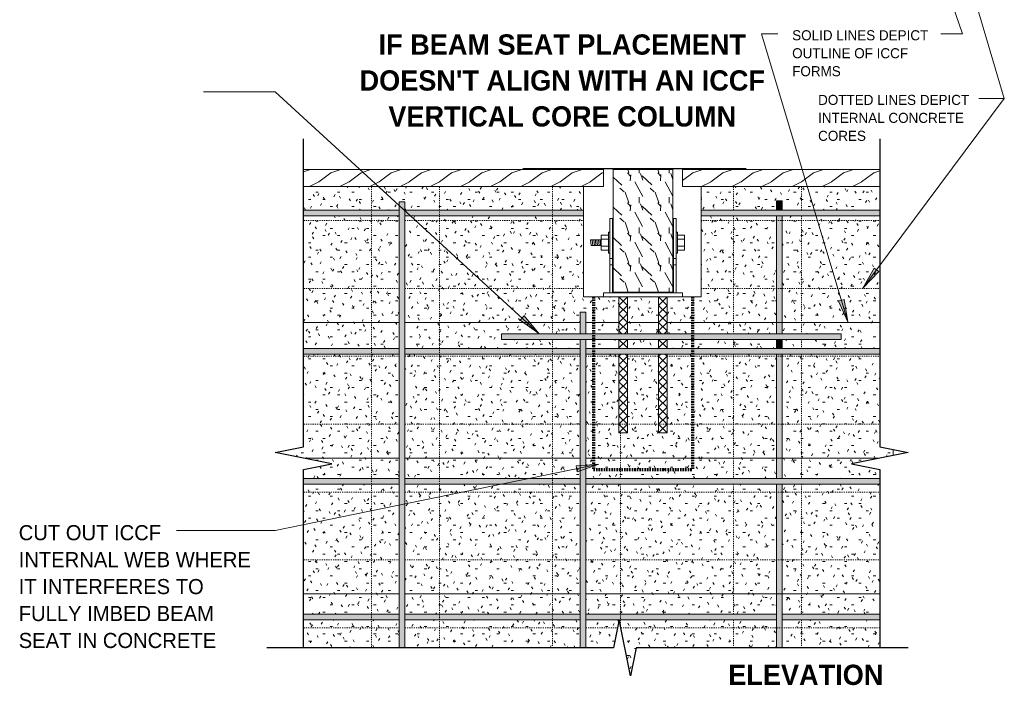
# Model space of a CAD drawing. Header units: inches. Extents: x 0 to 1352, y -35 to 287.
# Tile 2 of 13: x 46 to 133, y -35 to 24. Entities that reach past the tile are written whole.
import ezdxf

# ---------------------------------------------------------------- set-up
doc = ezdxf.new("R2010")
doc.units = ezdxf.units.IN
doc.header["$MEASUREMENT"] = 0
doc.linetypes.add('Hidden 1_16_', pattern=[0.09375, 0.0625, -0.03125])
doc.linetypes.add('Hidden 1_8_', pattern=[0.1875, 0.125, -0.0625])
for name, color, linetype, lineweight in [('A-ANNO-TEXT', 2, 'Continuous', 9), ('A-DETL', 5, 'Hidden 1_16_', 9), ('A-DETL-GENF', 3, 'Continuous', 9), ('A-DETL-LLIN', 3, 'Continuous', 9)]:
    doc.layers.add(name, color=color, linetype=linetype, lineweight=lineweight)
pattern_1 = [(0, (0, 0), (2.56, 0.64), [0.211, -1.709, 0.211, -1.709, -10.24]), (0, (0, 0), (2.56, 0.64), [-3.84, 0.211, -3.629, 0.211, -1.709, -4.48]), (0, (0, 0), (2.56, 0.64), [-9.6, 0.211, -1.069, 0.211, -2.989]), (120, (0.96, 0.32), (-1.8342563, 1.897025), [0.211, -1.709, 0.211, -1.709, -10.24]), (120, (0.96, 0.32), (-1.8342563, 1.897025), [-3.84, 0.211, -3.629, 0.211, -1.709, -4.48]), (120, (0.96, 0.32), (-1.8342563, 1.897025), [-9.6, 0.211, -1.069, 0.211, -2.989]), (240, (1.28, 1.6), (-0.7257437, -2.537025), [0.211, -1.709, 0.211, -1.709, -10.24]), (240, (1.28, 1.6), (-0.7257437, -2.537025), [-3.84, 0.211, -3.629, 0.211, -1.709, -4.48]), (240, (1.28, 1.6), (-0.7257437, -2.537025), [-9.6, 0.211, -1.069, 0.211, -2.989])]
pattern_2 = [(216.87, (1.066, 2.666), (7.9965905, 5.3312143), [1.333, -11.995]), (206.565, (2.666, 1.866), (-2.665395, -2.665391), [2.98, -2.98]), (198.435, (2.666, 0.533), (-5.331598, -2.665805), [1.686, -6.743])]

# ---------------------------------------------------------------- blocks, each defined once
blk = doc.blocks.new('Reinf Bar Eleva_ CORE ICCF9')
at = {"layer": 'A-DETL-GENF'}
for points in [[(11.687, -0.5), (11.687, 0), (3.25, 0), (3.25, -0.5)], [(27.687, -0.5), (27.687, 0), (12.187, 0), (12.187, -0.5)], [(45.031, -0.5), (45.031, 0), (28.187, 0), (28.187, -0.5), (31.118, -0.5), (31.127, -0.454), (31.137, -0.5)], [(45.531, 0), (45.531, -0.5), (54.165, -0.5), (54.165, 0)]]:
    blk.add_hatch(color=256, dxfattribs=at).paths.add_polyline_path(points, flags=0)
for p, q in [((11.687, 0), (3.25, 0)), ((3.25, -0.5), (11.687, -0.5)), ((27.687, 0), (12.187, 0)), ((12.187, -0.5), (27.687, -0.5)), ((45.031, 0), (28.187, 0)), ((28.187, -0.5), (31.118, -0.5)), ((31.137, -0.5), (45.031, -0.5)), ((54.165, 0), (45.531, 0)), ((45.531, -0.5), (54.165, -0.5))]:
    blk.add_line(p, q, dxfattribs=at)
blk = doc.blocks.new('Reinf Bar Eleva_ CORE ICCF10')
at = {"layer": 'A-DETL-GENF'}
for points in [[(20.704, -0.5), (20.704, 0), (6.25, 0), (6.25, -0.5)], [(21.204, 0), (21.204, -0.5), (32.204, -0.5), (32.204, 0)], [(32.704, 0), (32.704, -0.5), (33.5, -0.5), (33.5, 0)], [(44.424, -0.5), (44.424, 0), (34, 0), (34, -0.5)], [(45.744, -0.5), (45.744, 0), (44.924, 0), (44.924, -0.5)]]:
    blk.add_hatch(color=256, dxfattribs=at).paths.add_polyline_path(points, flags=0)
for p, q in [((20.704, 0), (6.25, 0)), ((6.25, -0.5), (20.704, -0.5)), ((32.204, 0), (21.204, 0)), ((21.204, -0.5), (32.204, -0.5)), ((33.5, 0), (32.704, 0)), ((32.704, -0.5), (33.5, -0.5)), ((44.424, 0), (34, 0)), ((34, -0.5), (44.424, -0.5)), ((45.744, 0), (44.924, 0)), ((44.924, -0.5), (45.744, -0.5)), ((45.744, -0.5), (45.744, 0))]:
    blk.add_line(p, q, dxfattribs=at)
blk = doc.blocks.new('Reinf Bar Eleva_ CORE ICCF11')
at = {"layer": 'A-DETL-GENF'}
for points in [[(11.687, -0.5), (11.687, 0), (3.25, 0), (3.25, -0.5)], [(27.981, -0.5), (27.981, 0), (12.187, 0), (12.187, -0.5)], [(38.369, 0), (38.369, -0.5), (54.165, -0.5), (54.165, 0)]]:
    blk.add_hatch(color=256, dxfattribs=at).paths.add_polyline_path(points, flags=0)
for p, q in [((11.687, 0), (3.25, 0)), ((3.25, -0.5), (11.687, -0.5)), ((27.981, 0), (12.187, 0)), ((12.187, -0.5), (27.981, -0.5)), ((54.165, 0), (38.369, 0)), ((38.369, -0.5), (54.165, -0.5))]:
    blk.add_line(p, q, dxfattribs=at)
blk = doc.blocks.new('Reinf Bar Eleva_ CORE ICCF12')
at = {"layer": 'A-DETL-GENF'}
for points in [[(0, 0), (0, -0.5), (8.438, -0.5), (8.438, 0)], [(24.437, -0.5), (24.437, 0), (8.938, 0), (8.938, -0.5)], [(24.937, 0), (24.937, -0.5), (50.915, -0.5), (50.915, 0)]]:
    blk.add_hatch(color=256, dxfattribs=at).paths.add_polyline_path(points, flags=0)
for p, q in [((8.438, 0), (0, 0)), ((0, -0.5), (8.438, -0.5)), ((24.437, 0), (8.938, 0)), ((8.938, -0.5), (24.437, -0.5)), ((24.937, -0.5), (50.915, -0.5)), ((50.915, 0), (24.937, 0))]:
    blk.add_line(p, q, dxfattribs=at)
blk = doc.blocks.new('Reinf Bar Eleva_ CORE ICCF13')
at = {"layer": 'A-DETL-GENF'}
for points in [[(33.5, -0.5), (33.5, 0), (6.25, 0), (6.25, -0.5)], [(35.902, -0.5), (35.902, 0), (34, 0), (34, -0.5)]]:
    blk.add_hatch(color=256, dxfattribs=at).paths.add_polyline_path(points, flags=0)
for p, q in [((33.5, 0), (6.25, 0)), ((6.25, -0.5), (33.5, -0.5)), ((35.902, 0), (34, 0)), ((34, -0.5), (35.902, -0.5)), ((35.902, -0.5), (35.902, 0))]:
    blk.add_line(p, q, dxfattribs=at)
blk = doc.blocks.new('Reinf Bar Eleva_ CORE ICCF14')
at = {"layer": 'A-DETL-GENF'}
blk.add_hatch(color=256, dxfattribs=at).paths.add_polyline_path([(45.65, -0.5), (45.65, 0), (6.25, 0), (6.25, -0.5)], flags=0)
for p, q in [((45.65, 0), (6.25, 0)), ((6.25, -0.5), (45.65, -0.5)), ((45.65, -0.5), (45.65, 0))]:
    blk.add_line(p, q, dxfattribs=at)
blk = doc.blocks.new('Break Line1 - B_ CORE ICCF4')
at = {"layer": 'A-DETL-GENF', "lineweight": 30}
for p, q in [((0.5, 2.5), (-0.5, -2.5)), ((1, 0), (0.5, 2.5)), ((-1, 0), (-28.218, 0)), ((-0.5, -2.5), (-1, 0)), ((16.75, 0), (1, 0))]:
    blk.add_line(p, q, dxfattribs=at)
blk = doc.blocks.new('Reinf Bar Eleva_ CORE ICCF15')
at = {"layer": 'A-DETL-GENF'}
blk.add_hatch(color=256, dxfattribs=at).paths.add_polyline_path([(30, 0), (0, 0), (0, -0.5), (30, -0.5)], flags=0)
for p, q in [((30, 0), (0, 0)), ((0, 0), (0, -0.5)), ((0, -0.5), (30, -0.5)), ((30, -0.5), (30, 0))]:
    blk.add_line(p, q, dxfattribs=at)
blk = doc.blocks.new('Break Line1 - B_ CORE ICCF5')
at = {"layer": 'A-DETL-GENF', "lineweight": 30}
for p, q in [((-1, 0), (-0.5, 2.5)), ((-0.5, 2.5), (0.5, -2.5)), ((-28.218, 0), (-1, 0)), ((0.5, -2.5), (1, 0)), ((1, 0), (16.75, 0))]:
    blk.add_line(p, q, dxfattribs=at)
blk = doc.blocks.new('Break Line1 - B_ CORE ICCF7')
at = {"layer": 'A-DETL-GENF', "lineweight": 30}
for p, q in [((-1, 0), (-0.5, 2.5)), ((-0.5, 2.5), (0.5, -2.5)), ((-25.038, 0), (-1, 0)), ((0.5, -2.5), (1, 0)), ((1, 0), (31.627, 0))]:
    blk.add_line(p, q, dxfattribs=at)

msp = doc.modelspace()

# ---------------------------------------------------------------- hatches: boundary and pattern name
at = {"layer": 'A-ANNO-TEXT'}
for points in [[(121.444, 1.934), (121.022, 2.249), (120.037, 0.489)], [(118.382, -0.517), (117.878, -0.668), (118.704, -2.508)], [(90.097, -1.977), (89.741, -2.365), (91.394, -3.522)], [(94.691, -15.228), (94.797, -15.744), (96.704, -15.085)]]:
    msp.add_hatch(color=7, dxfattribs=at).paths.add_polyline_path(points, flags=0)
at = {"layer": 'A-DETL-GENF'}
h = msp.add_hatch(dxfattribs=at)
h.set_pattern_fill('FP1_4', style=0, pattern_type=2)
h.set_pattern_definition(pattern_2)
h.paths.add_polyline_path([(97.109, 9.451), (97.109, 10.951), (70.614, 10.951), (70.614, 9.451)], flags=0)
h = msp.add_hatch(dxfattribs=at)
h.set_pattern_fill('FP1_5', style=0, pattern_type=2)
h.set_pattern_definition([(108.435, (0.693, 0), (-2.665805, 5.331598), [1.012, -7.418]), (139.399, (0.373, 0.96), (-15.9935919, 13.3280166), [0.492, -24.084]), (136.848, (2.666, 1.279), (-39.98427296, 37.31751665), [1.169, -57.292]), (109.983, (1.813, 2.079), (-7.99708977, 21.3249529), [0.624, -30.576]), (90, (1.599, 0), (-2.666, 2.666), [0.533, -2.132]), (118.443, (1.599, 0.533), (18.65894843, -34.65294643), [1.455, -71.302]), (84.289, (0.906, 1.813), (-2.6655765, -23.99082525), [0.536, -26.253]), (129.806, (0.96, 2.346), (10.6628831, -13.3279192), [0.416, -20.403])])
h.paths.add_polyline_path([(103.245, 0.123), (103.245, 10.951), (97.966, 10.951), (97.966, 0.123)], flags=0)
h = msp.add_hatch(dxfattribs=at)
h.set_pattern_fill('FP1_4', style=0, pattern_type=2)
h.set_pattern_definition(pattern_2)
h.paths.add_polyline_path([(104.102, 10.951), (104.102, 9.451), (121.529, 9.451), (121.529, 10.951)], flags=0)
h = msp.add_hatch(dxfattribs=at)
h.set_pattern_fill('FP1_3', style=0, pattern_type=2)
h.set_pattern_definition(pattern_1)
h.paths.add_polyline_path([(79.551, 7.376), (95.345, 7.376), (95.345, 9.451), (70.614, 9.451), (70.614, 7.376), (79.051, 7.376), (79.051, 8.102), (79.551, 8.102)], flags=0)
h = msp.add_hatch(dxfattribs=at)
h.set_pattern_fill('FP1_3', style=0, pattern_type=2)
h.set_pattern_definition(pattern_1)
h.paths.add_polyline_path([(112.395, 8.196), (112.895, 8.196), (112.895, 7.376), (121.529, 7.376), (121.529, 9.451), (105.734, 9.451), (105.734, 7.376), (112.395, 7.376)], flags=0)
h = msp.add_hatch(dxfattribs=at)
h.set_pattern_fill('FP1_3', style=0, pattern_type=2)
h.set_pattern_definition(pattern_1)
h.paths.add_polyline_path([(79.051, 6.876), (70.614, 6.876), (70.614, -4.844), (79.051, -4.844)], flags=0)
h = msp.add_hatch(dxfattribs=at)
h.set_pattern_fill('FP1_3', style=0, pattern_type=2)
h.set_pattern_definition(pattern_1)
h.paths.add_polyline_path([(95.345, 6.876), (79.551, 6.876), (79.551, -4.844), (95.051, -4.844), (95.051, -4.049), (88.114, -4.049), (88.114, -3.549), (95.051, -3.549), (95.051, -1.646), (95.551, -1.646), (95.551, -3.549), (98.484, -3.549), (98.484, -0.299), (97.109, -0.299), (95.345, -0.299)], flags=0)
h = msp.add_hatch(dxfattribs=at)
h.set_pattern_fill('FP1_3', style=0, pattern_type=2)
h.set_pattern_definition(pattern_1)
h.paths.add_polyline_path([(112.395, -3.549), (112.395, 6.876), (105.734, 6.876), (105.734, -0.299), (104.109, -0.299), (102.734, -0.299), (102.734, -3.549)], flags=0)
h = msp.add_hatch(dxfattribs=at)
h.set_pattern_fill('FP1_3', style=0, pattern_type=2)
h.set_pattern_definition(pattern_1)
h.paths.add_polyline_path([(112.895, -4.049), (112.895, -4.844), (121.529, -4.844), (121.529, 6.876), (112.895, 6.876), (112.895, -3.549), (118.114, -3.549), (118.114, -4.049)], flags=0)
h = msp.add_hatch(dxfattribs=at)
h.set_pattern_fill('FP1_3', style=0, pattern_type=2)
h.set_pattern_definition(pattern_1)
h.paths.add_polyline_path([(99.234, -0.299), (99.234, -3.549), (101.984, -3.549), (101.984, -0.299)], flags=0)
h = msp.add_hatch(dxfattribs=at)
h.set_pattern_fill('FP1_3', style=0, pattern_type=2)
h.set_pattern_definition(pattern_1)
h.paths.add_polyline_path([(98.484, -4.844), (98.484, -4.049), (95.551, -4.049), (95.551, -4.844)], flags=0)
h = msp.add_hatch(dxfattribs=at)
h.set_pattern_fill('FP1_3', style=0, pattern_type=2)
h.set_pattern_definition(pattern_1)
h.paths.add_polyline_path([(99.234, -4.049), (99.234, -4.844), (101.984, -4.844), (101.984, -4.049)], flags=0)
h = msp.add_hatch(dxfattribs=at)
h.set_pattern_fill('FP1_3', style=0, pattern_type=2)
h.set_pattern_definition(pattern_1)
h.paths.add_polyline_path([(112.395, -4.844), (112.395, -4.049), (102.734, -4.049), (102.734, -4.844)], flags=0)
h = msp.add_hatch(dxfattribs=at)
h.set_pattern_fill('FP1_3', style=0, pattern_type=2)
h.set_pattern_definition(pattern_1)
h.paths.add_polyline_path([(70.614, -16.344), (79.051, -16.344), (79.051, -5.344), (70.614, -5.344), (70.614, -13.549), (68.114, -14.049), (73.114, -15.049), (70.614, -15.549)], flags=0)
h = msp.add_hatch(dxfattribs=at)
h.set_pattern_fill('FP1_3', style=0, pattern_type=2)
h.set_pattern_definition(pattern_1)
h.paths.add_polyline_path([(79.551, -16.344), (95.051, -16.344), (95.051, -5.344), (79.551, -5.344)], flags=0)
h = msp.add_hatch(dxfattribs=at)
h.set_pattern_fill('FP1_3', style=0, pattern_type=2)
h.set_pattern_definition(pattern_1)
h.paths.add_polyline_path([(112.395, -16.344), (112.395, -5.344), (102.734, -5.344), (102.734, -12.299), (101.984, -12.299), (101.984, -5.344), (99.234, -5.344), (99.234, -12.299), (98.484, -12.299), (98.484, -5.344), (95.551, -5.344), (95.551, -16.344)], flags=0)
h = msp.add_hatch(dxfattribs=at)
h.set_pattern_fill('FP1_3', style=0, pattern_type=2)
h.set_pattern_definition(pattern_1)
h.paths.add_polyline_path([(112.895, -5.344), (112.895, -16.344), (121.529, -16.344), (121.529, -15.549), (119.029, -15.049), (122.715, -14.311), (122.715, -13.786), (121.529, -13.549), (121.529, -5.344)], flags=0)
h = msp.add_hatch(dxfattribs=at)
h.set_pattern_fill('FP1_3', style=0, pattern_type=2)
h.set_pattern_definition(pattern_1)
h.paths.add_polyline_path([(70.614, -28.344), (79.051, -28.344), (79.051, -16.844), (70.614, -16.844)], flags=0)
h = msp.add_hatch(dxfattribs=at)
h.set_pattern_fill('FP1_3', style=0, pattern_type=2)
h.set_pattern_definition(pattern_1)
h.paths.add_polyline_path([(79.551, -28.344), (95.051, -28.344), (95.051, -16.844), (79.551, -16.844)], flags=0)
h = msp.add_hatch(dxfattribs=at)
h.set_pattern_fill('FP1_3', style=0, pattern_type=2)
h.set_pattern_definition(pattern_1)
h.paths.add_polyline_path([(95.551, -28.344), (112.395, -28.344), (112.395, -16.844), (95.551, -16.844)], flags=0)
h = msp.add_hatch(dxfattribs=at)
h.set_pattern_fill('FP1_3', style=0, pattern_type=2)
h.set_pattern_definition(pattern_1)
h.paths.add_polyline_path([(112.895, -28.344), (121.529, -28.344), (121.529, -16.844), (112.895, -16.844)], flags=0)
h = msp.add_hatch(dxfattribs=at)
h.set_pattern_fill('FP1_3', style=0, pattern_type=2)
h.set_pattern_definition(pattern_1)
h.paths.add_polyline_path([(79.051, -28.844), (70.614, -28.844), (70.614, -31.299), (79.051, -31.299)], flags=0)
h = msp.add_hatch(dxfattribs=at)
h.set_pattern_fill('FP1_3', style=0, pattern_type=2)
h.set_pattern_definition(pattern_1)
h.paths.add_polyline_path([(95.051, -28.844), (79.551, -28.844), (79.551, -31.299), (95.051, -31.299)], flags=0)
h = msp.add_hatch(dxfattribs=at)
h.set_pattern_fill('FP1_3', style=0, pattern_type=2)
h.set_pattern_definition(pattern_1)
h.paths.add_polyline_path([(98.482, -28.844), (95.551, -28.844), (95.551, -31.299), (97.992, -31.299)], flags=0)
h = msp.add_hatch(dxfattribs=at)
h.set_pattern_fill('FP1_3', style=0, pattern_type=2)
h.set_pattern_definition(pattern_1)
h.paths.add_polyline_path([(112.395, -28.844), (98.501, -28.844), (99.492, -33.799), (99.992, -31.299), (112.395, -31.299)], flags=0)
h = msp.add_hatch(dxfattribs=at)
h.set_pattern_fill('FP1_3', style=0, pattern_type=2)
h.set_pattern_definition(pattern_1)
h.paths.add_polyline_path([(121.529, -28.844), (112.895, -28.844), (112.895, -31.299), (121.529, -31.299)], flags=0)

# ---------------------------------------------------------------- linework, layer by layer
at = {"layer": 'A-ANNO-TEXT', "color": 7}
for p, q in [((126.243, 38.427), (132.537, 17.239)), ((124.582, 35.434), (128.843, 22.952)), ((111.07, 22.952), (112.509, 22.952)), ((118.704, -2.508), (111.07, 22.952)), ((128.007, 22.952), (126.929, 22.952)), ((128.843, 22.952), (128.007, 22.952)), ((67.012, 17.815), (61.776, 17.815)), ((68.1, 17.815), (67.012, 17.815)), ((91.394, -3.522), (68.1, 17.815)), ((120.037, 0.489), (132.537, 17.239)), ((132.537, 17.239), (130.3, 17.239)), ((132.537, 17.239), (130.3, 17.239)), ((121.022, 2.249), (120.037, 0.489)), ((120.037, 0.489), (121.444, 1.934)), ((121.444, 1.934), (121.022, 2.249)), ((118.382, -0.517), (117.878, -0.668)), ((117.878, -0.668), (118.704, -2.508)), ((118.704, -2.508), (118.382, -0.517)), ((90.097, -1.977), (89.741, -2.365)), ((89.741, -2.365), (91.394, -3.522)), ((91.394, -3.522), (90.097, -1.977)), ((96.704, -15.085), (68.1, -20.947)), ((96.704, -15.085), (94.691, -15.228)), ((94.691, -15.228), (94.797, -15.744)), ((94.797, -15.744), (96.704, -15.085)), ((67.012, -20.947), (59.391, -20.947)), ((68.1, -20.947), (67.012, -20.947))]:
    msp.add_line(p, q, dxfattribs=at)
at = {"layer": 'A-DETL', "linetype": 'Continuous'}
for p, q in [((97.109, 10.951), (70.614, 10.951)), ((97.109, 10.951), (97.109, 9.451)), ((121.529, 10.951), (104.102, 10.951)), ((104.102, 9.451), (104.102, 10.951)), ((70.614, 9.451), (95.345, 9.451)), ((105.734, 9.451), (121.529, 9.451)), ((70.614, -2.549), (79.051, -2.549)), ((79.551, -2.549), (95.051, -2.549)), ((95.551, -2.549), (98.484, -2.549)), ((99.234, -2.549), (101.984, -2.549)), ((102.734, -2.549), (121.529, -2.549)), ((70.614, -14.549), (79.051, -14.549)), ((79.551, -14.549), (95.051, -14.549)), ((95.551, -14.549), (121.529, -14.549)), ((70.614, -26.549), (79.051, -26.549)), ((79.551, -26.549), (95.051, -26.549)), ((95.551, -26.549), (121.529, -26.549))]:
    msp.add_line(p, q, dxfattribs=at)
at = {"layer": 'A-DETL', "linetype": 'Continuous', "lineweight": 30}
msp.add_line((89.984, 11.045), (109.734, 11.045), dxfattribs=at)
at = {"layer": 'A-DETL'}
for p, q in [((76.614, 9.451), (76.614, -31.299)), ((82.614, 9.451), (82.614, -31.299)), ((92.614, 9.451), (92.614, -3.549)), ((108.614, 9.451), (108.614, 7.376)), ((108.614, 9.451), (108.614, 7.376)), ((114.614, 9.451), (114.614, 7.376)), ((114.614, 9.451), (114.614, 7.376)), ((70.614, 6.451), (79.051, 6.451)), ((79.551, 6.451), (95.345, 6.451)), ((105.734, 6.451), (121.529, 6.451)), ((108.614, 6.876), (108.614, -3.549)), ((108.614, 6.876), (108.614, -3.549)), ((114.614, 6.876), (114.614, -3.549)), ((114.614, 6.876), (114.614, -3.549)), ((70.614, 0.451), (79.051, 0.451)), ((79.551, 0.451), (95.364, 0.451)), ((105.734, 0.451), (121.529, 0.451)), ((92.614, -4.049), (92.614, -31.299)), ((108.614, -4.049), (108.614, -4.844)), ((108.614, -4.049), (108.614, -4.844)), ((114.614, -4.049), (114.614, -4.844)), ((114.614, -4.049), (114.614, -4.844)), ((70.614, -5.549), (79.051, -5.549)), ((79.551, -5.549), (95.051, -5.549)), ((95.551, -5.549), (98.484, -5.549)), ((99.234, -5.549), (101.984, -5.549)), ((102.734, -5.549), (121.529, -5.549)), ((108.614, -5.344), (108.614, -16.344)), ((108.614, -5.344), (108.614, -16.344)), ((114.614, -5.344), (114.614, -16.344)), ((114.614, -5.344), (114.614, -16.344)), ((70.614, -11.549), (79.051, -11.549)), ((79.551, -11.549), (95.051, -11.549)), ((95.551, -11.549), (121.529, -11.549)), ((98.614, -12.299), (98.614, -16.344)), ((98.614, -16.844), (98.614, -29.41)), ((108.614, -16.844), (108.614, -21.194)), ((108.614, -16.844), (108.614, -28.344)), ((114.614, -16.844), (114.614, -21.194)), ((114.614, -16.844), (114.614, -28.344)), ((70.614, -17.549), (79.051, -17.549)), ((79.551, -17.549), (95.051, -17.549)), ((95.551, -17.549), (121.529, -17.549)), ((70.614, -23.549), (79.051, -23.549)), ((79.551, -23.549), (95.051, -23.549)), ((95.551, -23.549), (121.529, -23.549)), ((70.614, -29.549), (79.051, -29.549)), ((79.551, -29.549), (95.051, -29.549)), ((95.551, -29.549), (98.342, -29.549)), ((98.642, -29.549), (121.529, -29.549)), ((108.614, -28.844), (108.614, -31.299)), ((114.614, -28.844), (114.614, -31.299))]:
    msp.add_line(p, q, dxfattribs=at)
at = {"layer": 'A-DETL', "linetype": 'Hidden 1_8_', "lineweight": 70}
for p, q in [((96.234, -0.299), (96.234, -15.549)), ((104.984, -0.299), (104.984, -15.549)), ((96.234, -15.549), (104.984, -15.549))]:
    msp.add_line(p, q, dxfattribs=at)
at = {"layer": 'A-DETL-LLIN'}
for p, q in [((103.245, 10.951), (97.966, 10.951)), ((97.966, 10.951), (97.966, 0.123)), ((103.245, 0.123), (103.245, 10.951)), ((97.109, 9.451), (95.345, 9.451)), ((95.345, 9.451), (95.345, -0.299)), ((105.734, 9.451), (104.102, 9.451)), ((105.734, -0.299), (105.734, 9.451)), ((97.67, 0.076), (97.67, 6.617)), ((97.67, 6.617), (97.92, 6.617)), ((97.92, 6.617), (97.92, 0.076)), ((103.292, 0.076), (103.292, 6.617)), ((103.292, 6.617), (103.541, 6.617)), ((103.541, 6.617), (103.541, 0.076)), ((97.671, 5.435), (97.545, 5.435)), ((97.545, 5.435), (97.545, 3.56)), ((97.671, 3.56), (97.671, 5.435)), ((103.541, 5.435), (103.667, 5.435)), ((103.541, 3.56), (103.541, 5.435)), ((103.667, 5.435), (103.667, 3.56)), ((96.886, 4.755), (95.98, 4.755)), ((95.98, 4.755), (96.033, 4.255)), ((96.171, 4.255), (96.119, 4.755)), ((96.31, 4.255), (96.257, 4.755)), ((96.448, 4.255), (96.396, 4.755)), ((96.587, 4.255), (96.534, 4.755)), ((96.725, 4.255), (96.672, 4.755)), ((96.863, 4.255), (96.811, 4.755)), ((96.886, 4.255), (96.886, 4.755)), ((97.545, 5.155), (96.923, 5.155)), ((96.923, 5.155), (96.923, 3.843)), ((97.545, 4.804), (96.923, 4.804)), ((97.545, 3.843), (97.545, 5.155)), ((103.667, 5.155), (104.289, 5.155)), ((103.667, 3.843), (103.667, 5.155)), ((103.667, 4.804), (104.289, 4.804)), ((104.289, 5.155), (104.289, 3.843)), ((96.033, 4.255), (96.886, 4.255)), ((96.923, 4.182), (97.545, 4.182)), ((96.923, 3.843), (97.545, 3.843)), ((97.545, 3.56), (97.671, 3.56)), ((103.667, 3.56), (103.541, 3.56)), ((104.289, 4.182), (103.667, 4.182)), ((104.289, 3.843), (103.667, 3.843)), ((97.67, 3.108), (97.92, 3.108)), ((103.292, 3.107), (103.245, 3.107)), ((103.292, 3.108), (103.541, 3.108)), ((97.67, 2.549), (97.92, 2.549)), ((103.292, 2.548), (103.245, 2.548)), ((103.292, 2.548), (103.541, 2.548)), ((104.109, 0.076), (97.109, 0.076)), ((97.109, 0.076), (97.109, -0.299)), ((97.109, -0.299), (97.109, 0.076)), ((97.109, 0.076), (104.109, 0.076)), ((97.966, 0.123), (103.245, 0.123)), ((104.109, -0.299), (104.109, 0.076)), ((104.109, 0.076), (104.109, -0.299)), ((95.345, -0.299), (97.109, -0.299)), ((97.109, -0.299), (101.984, -0.299)), ((104.109, -0.299), (97.109, -0.299)), ((98.484, -0.299), (98.484, -3.549)), ((98.484, -0.299), (98.484, -3.549)), ((99.234, -0.299), (98.484, -0.299)), ((99.234, -0.299), (98.484, -1.049)), ((98.484, -0.299), (99.234, -1.049)), ((98.484, -0.299), (98.484, -3.549)), ((99.234, -0.299), (98.484, -0.299)), ((99.234, -3.549), (99.234, -0.299)), ((99.234, -3.549), (99.234, -0.299)), ((99.234, -3.549), (99.234, -0.299)), ((102.734, -0.299), (101.984, -0.299)), ((101.984, -0.299), (101.984, -3.549)), ((101.984, -0.299), (101.984, -3.549)), ((102.734, -0.299), (101.984, -0.299)), ((102.734, -0.299), (101.984, -1.049)), ((101.984, -0.299), (102.734, -1.049)), ((101.984, -0.299), (101.984, -3.549)), ((102.734, -0.299), (101.984, -0.299)), ((102.734, -0.299), (104.109, -0.299)), ((102.734, -3.549), (102.734, -0.299)), ((102.734, -3.549), (102.734, -0.299)), ((102.734, -3.549), (102.734, -0.299)), ((104.109, -0.299), (105.734, -0.299)), ((99.234, -1.049), (98.484, -1.799)), ((98.484, -1.049), (99.234, -1.799)), ((102.734, -1.049), (101.984, -1.799)), ((101.984, -1.049), (102.734, -1.799)), ((99.234, -1.799), (98.484, -2.549)), ((98.484, -1.799), (99.234, -2.549)), ((99.234, -2.549), (98.484, -3.299)), ((98.484, -2.549), (99.234, -3.299)), ((102.734, -1.799), (101.984, -2.549)), ((101.984, -1.799), (102.734, -2.549)), ((102.734, -2.549), (101.984, -3.299)), ((101.984, -2.549), (102.734, -3.299)), ((98.484, -3.299), (98.734, -3.549)), ((99.234, -3.299), (98.984, -3.549)), ((101.984, -3.299), (102.234, -3.549)), ((102.734, -3.299), (102.484, -3.549)), ((98.484, -4.049), (98.484, -4.844)), ((98.484, -4.049), (98.484, -4.844)), ((99.234, -4.049), (98.484, -4.799)), ((98.484, -4.049), (99.234, -4.799)), ((98.484, -4.049), (98.484, -4.844)), ((99.234, -4.844), (99.234, -4.049)), ((99.234, -4.844), (99.234, -4.049)), ((99.234, -4.844), (99.234, -4.049)), ((101.984, -4.049), (101.984, -4.844)), ((101.984, -4.049), (101.984, -4.844)), ((102.734, -4.049), (101.984, -4.799)), ((101.984, -4.049), (102.734, -4.799)), ((101.984, -4.049), (101.984, -4.844)), ((102.734, -4.844), (102.734, -4.049)), ((102.734, -4.844), (102.734, -4.049)), ((102.734, -4.844), (102.734, -4.049)), ((98.484, -4.799), (98.529, -4.844)), ((99.234, -4.799), (99.188, -4.844)), ((101.984, -4.799), (102.029, -4.844)), ((102.734, -4.799), (102.688, -4.844)), ((98.484, -5.344), (98.484, -12.299)), ((98.484, -5.344), (98.484, -12.299)), ((98.688, -5.344), (98.484, -5.549)), ((98.484, -5.344), (98.484, -12.299)), ((99.234, -5.549), (98.484, -6.299)), ((98.484, -5.549), (99.234, -6.299)), ((99.029, -5.344), (99.234, -5.549)), ((99.234, -12.299), (99.234, -5.344)), ((99.234, -12.299), (99.234, -5.344)), ((99.234, -12.299), (99.234, -5.344)), ((101.984, -5.344), (101.984, -12.299)), ((101.984, -5.344), (101.984, -12.299)), ((102.188, -5.344), (101.984, -5.549)), ((101.984, -5.344), (101.984, -12.299)), ((102.734, -5.549), (101.984, -6.299)), ((101.984, -5.549), (102.734, -6.299)), ((102.529, -5.344), (102.734, -5.549)), ((102.734, -12.299), (102.734, -5.344)), ((102.734, -12.299), (102.734, -5.344)), ((102.734, -12.299), (102.734, -5.344)), ((99.234, -6.299), (98.484, -7.049)), ((98.484, -6.299), (99.234, -7.049)), ((102.734, -6.299), (101.984, -7.049)), ((101.984, -6.299), (102.734, -7.049)), ((99.234, -7.049), (98.484, -7.799)), ((98.484, -7.049), (99.234, -7.799)), ((99.234, -7.799), (98.484, -8.549)), ((98.484, -7.799), (99.234, -8.549)), ((102.734, -7.049), (101.984, -7.799)), ((101.984, -7.049), (102.734, -7.799)), ((102.734, -7.799), (101.984, -8.549)), ((101.984, -7.799), (102.734, -8.549)), ((99.234, -8.549), (98.484, -9.299)), ((98.484, -8.549), (99.234, -9.299)), ((102.734, -8.549), (101.984, -9.299)), ((101.984, -8.549), (102.734, -9.299)), ((99.234, -9.299), (98.484, -10.049)), ((98.484, -9.299), (99.234, -10.049)), ((102.734, -9.299), (101.984, -10.049)), ((101.984, -9.299), (102.734, -10.049)), ((99.234, -10.049), (98.484, -10.799)), ((98.484, -10.049), (99.234, -10.799)), ((102.734, -10.049), (101.984, -10.799)), ((101.984, -10.049), (102.734, -10.799)), ((99.234, -10.799), (98.484, -11.549)), ((98.484, -10.799), (99.234, -11.549)), ((102.734, -10.799), (101.984, -11.549)), ((101.984, -10.799), (102.734, -11.549)), ((99.234, -11.549), (98.484, -12.299)), ((98.484, -11.549), (99.234, -12.299)), ((99.234, -11.549), (98.484, -12.299)), ((98.484, -11.549), (99.234, -12.299)), ((102.734, -11.549), (101.984, -12.299)), ((101.984, -11.549), (102.734, -12.299)), ((102.734, -11.549), (101.984, -12.299)), ((101.984, -11.549), (102.734, -12.299)), ((98.484, -12.299), (99.234, -12.299)), ((98.484, -12.299), (99.234, -12.299)), ((98.484, -12.299), (99.234, -12.299)), ((101.984, -12.299), (102.734, -12.299)), ((101.984, -12.299), (102.734, -12.299)), ((101.984, -12.299), (102.734, -12.299)), ((122.715, -14.311), (122.715, -13.786))]:
    msp.add_line(p, q, dxfattribs=at)

# ---------------------------------------------------------------- block references
at = {"layer": 'A-DETL-GENF'}
for name, p, rotation in [('Break Line1 - B_ CORE ICCF4', (70.614, -14.549), 270.0000000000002), ('Break Line1 - B_ CORE ICCF5', (121.529, -14.549), 269.9999999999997), ('Reinf Bar Eleva_ CORE ICCF14', (79.051, -37.549), 89.99999999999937), ('Reinf Bar Eleva_ CORE ICCF10', (112.395, -37.549), 89.99999999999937), ('Reinf Bar Eleva_ CORE ICCF13', (95.051, -37.549), 89.99999999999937), ('Break Line1 - B_ CORE ICCF7', (98.992, -31.299), 180)]:
    msp.add_blockref(name, p, dxfattribs=dict(at, rotation=rotation))
for name, p in [('Reinf Bar Eleva_ CORE ICCF11', (67.364, 7.376)), ('Reinf Bar Eleva_ CORE ICCF15', (88.114, -3.549)), ('Reinf Bar Eleva_ CORE ICCF12', (70.614, -4.844)), ('Reinf Bar Eleva_ CORE ICCF12', (70.614, -16.344)), ('Reinf Bar Eleva_ CORE ICCF9', (67.364, -28.344))]:
    msp.add_blockref(name, p, dxfattribs=at)

# ---------------------------------------------------------------- texts
at = {"layer": 'A-ANNO-TEXT', "color": 7}
for s, insert, char_height, width, attachment_point, line_spacing_factor in [("\\fStylus BT|b1|i0|c0|p34|;IF BEAM SEAT PLACEMENT\\PDOESN'T ALIGN WITH AN ICCF\\PVERTICAL CORE COLUMN", (93.472, 22.903), 1.79128, 42.408, 2, 1.063354), ('\\fStylus BT|b0|i0|c0|p34|;SOLID LINES DEPICT\\POUTLINE OF ICCF\\PFORMS', (113.789, 23.271), 0.88941, 14.232, 1, 1.070803), ('\\fStylus BT|b0|i0|c0|p34|;DOTTED LINES DEPICT\\PINTERNAL CONCRETE\\PCORES', (116.082, 17.558), 0.88941, 15.564, 1, 1.070803), ('\\fStylus BT|b0|i0|c0|p34|;CUT OUT ICCF\\PINTERNAL WEB WHERE\\PIT INTERFERES TO\\PFULLY IMBED BEAM\\PSEAT IN CONCRETE', (45.436, -20.468), 1.33411, 23.436, 1, 1.070803), ('\\fStylus BT|b1|i0|c0|p34|;ELEVATION', (108.138, -32.801), 1.79128, 15.504, 1, 1.063354)]:
    msp.add_mtext(s, dxfattribs=dict(at, insert=insert, char_height=char_height, width=width, attachment_point=attachment_point, line_spacing_factor=line_spacing_factor))

doc.saveas('drawing.dxf')
